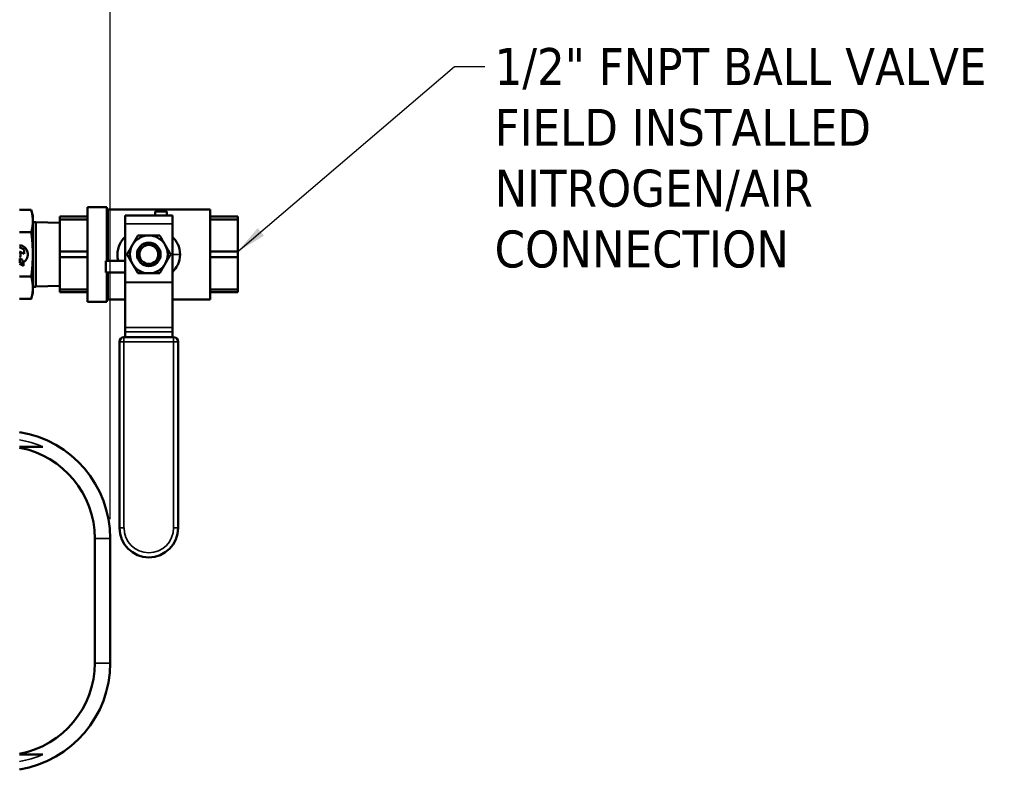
# Model space of a CAD drawing. Header units: inches. Extents: x 0 to 136, y 2 to 86.
# Tile 15 of 61: x 36 to 49, y 46 to 56. Entities that reach past the tile are written whole.
import ezdxf

# ---------------------------------------------------------------- set-up
doc = ezdxf.new("R2010")
doc.units = ezdxf.units.IN
doc.header["$LTSCALE"] = 4
doc.header["$MEASUREMENT"] = 0
for name, color, linetype, lineweight in [('Dimension (ANSI)', 7, 'Continuous', 25), ('Symbol (ANSI)', 7, 'Continuous', 25), ('Visible (ANSI)', 7, 'Continuous', 50), ('Visible Narrow (ANSI)', 7, 'Continuous', 35)]:
    doc.layers.add(name, color=color, linetype=linetype, lineweight=lineweight)
doc.styles.add('Dimension Text (ANSI)', font='tahoma.ttf')
doc.dimstyles.new('Default (ANSI)$7', dxfattribs={"dimscale": 4, "dimtxt": 0.12, "dimasz": 0.098425, "dimexe": 0.125, "dimexo": 0.0625, "dimgap": 0.031496, "dimtad": 0, "dimtih": 1, "dimtoh": 1, "dimrnd": 1e-08, "dimzin": 4, "dimdsep": 46, "dimtxsty": 'Dimension Text (ANSI)', "dimcen": 0.09, "dimdle": 0.393701, "dimclrd": 256, "dimclre": 256, "dimclrt": 256, "dimadec": 0, "dimazin": 1, "dimtfac": 1, "dimtofl": 0, "dimtmove": 0, "dimatfit": 3, "dimfxl": 1, "dimtolj": 1, "dimtzin": 4, "dimlwd": -1, "dimlwe": -1, "dimarcsym": 0})
doc.dimstyles.new('Dual Dimension', dxfattribs={"dimscale": 4, "dimtxt": 0.12, "dimasz": 0.098425, "dimexe": 0.125, "dimexo": 0.0625, "dimgap": 0.031496, "dimtad": 0, "dimtih": 1, "dimtoh": 1, "dimrnd": 1e-08, "dimzin": 4, "dimdsep": 46, "dimtxsty": 'Dimension Text (ANSI)', "dimcen": 0.09, "dimdle": 0.393701, "dimclrd": 256, "dimclre": 256, "dimclrt": 256, "dimadec": 0, "dimazin": 1, "dimtfac": 1, "dimtofl": 0, "dimtmove": 0, "dimatfit": 3, "dimfxl": 1, "dimtolj": 1, "dimtzin": 4, "dimlwd": -1, "dimlwe": -1, "dimarcsym": 0})

# ---------------------------------------------------------------- blocks, each defined once
blk = doc.blocks.new('*D8')
at = {"layer": 'Defpoints', "color": 0, "transparency": 16777216}
for p in [(37.516, 70.818), (10.766, 48.826), (37.516, 48.826)]:
    blk.add_point(p, dxfattribs=at)
at = {"layer": 'Dimension (ANSI)', "transparency": 16777216}
for p, q in [((10.766, 49.076), (10.766, 71.318)), ((37.516, 49.076), (37.516, 71.318)), ((11.16, 70.818), (21.904, 70.818)), ((37.123, 70.818), (26.379, 70.818))]:
    blk.add_line(p, q, dxfattribs=at)
for points in [[(11.16, 70.883), (11.16, 70.752), (10.766, 70.818)], [(37.123, 70.883), (37.123, 70.752), (37.516, 70.818)]]:
    blk.add_solid(points, dxfattribs=at)
at = {"layer": 'Dimension (ANSI)', "transparency": 16777216, "insert": (24.141, 71.769), "char_height": 0.48, "attachment_point": 2, "style": 'Dimension Text (ANSI)'}
blk.add_mtext('\\A1;{\\H3.0x;(}\\S26.75^ 679.5 mm;{\\H3.0x;)}', dxfattribs=at)

msp = doc.modelspace()

# ---------------------------------------------------------------- linework, layer by layer
at = {"layer": 'Visible (ANSI)'}
for p, q in [((36.491, 53.094), (36.34, 53.094)), ((36.511, 53.017), (36.491, 53.094)), ((37.221, 51.902), (37.221, 53.132)), ((37.221, 53.132), (37.471, 53.132)), ((37.471, 52.435), (37.471, 53.132)), ((37.484, 53.102), (37.471, 53.115)), ((37.484, 52.435), (37.484, 53.102)), ((37.484, 53.102), (38.814, 53.102)), ((38.814, 51.931), (38.814, 53.102)), ((36.511, 53.017), (36.511, 52.95)), ((36.861, 52.972), (36.861, 53.009)), ((37.221, 53.009), (36.861, 53.009)), ((36.861, 52.554), (36.861, 52.972)), ((36.861, 52.972), (37.221, 52.972)), ((37.71, 53.024), (37.71, 52.914)), ((37.71, 53.024), (38.325, 53.024)), ((38.1, 53.074), (38.1, 53.024)), ((38.253, 53.074), (38.1, 53.074)), ((38.253, 53.074), (38.253, 53.024)), ((38.325, 53.024), (38.325, 52.914)), ((39.174, 53.009), (38.814, 53.009)), ((38.814, 52.972), (39.174, 52.972)), ((39.174, 52.972), (39.174, 53.009)), ((39.174, 52.972), (39.174, 52.554)), ((36.511, 52.95), (36.511, 52.517)), ((36.549, 52.937), (36.511, 52.937)), ((36.549, 52.937), (36.549, 52.097)), ((36.861, 52.925), (36.549, 52.935)), ((37.71, 52.155), (37.71, 52.914)), ((38.325, 52.155), (38.325, 52.914)), ((36.491, 52.806), (36.34, 52.806)), ((36.397, 52.582), (36.34, 52.611)), ((36.397, 52.524), (36.397, 52.582)), ((36.34, 52.553), (36.397, 52.524)), ((36.351, 52.535), (36.34, 52.541)), ((36.379, 52.447), (36.342, 52.465)), ((36.342, 52.465), (36.342, 52.407)), ((36.351, 52.496), (36.351, 52.535)), ((36.379, 52.388), (36.379, 52.447)), ((36.511, 52.517), (36.511, 52.084)), ((36.861, 52.48), (36.861, 52.554)), ((37.221, 52.554), (36.861, 52.554)), ((36.861, 52.062), (36.861, 52.48)), ((36.861, 52.48), (37.221, 52.48)), ((39.174, 52.554), (38.814, 52.554)), ((38.814, 52.48), (39.174, 52.48)), ((39.174, 52.48), (39.174, 52.554)), ((39.174, 52.48), (39.174, 52.062)), ((36.391, 52.37), (36.34, 52.396)), ((36.342, 52.407), (36.379, 52.388)), ((36.391, 52.416), (36.391, 52.37)), ((37.46, 52.435), (37.71, 52.435)), ((37.46, 52.281), (37.46, 52.435)), ((36.491, 52.228), (36.34, 52.228)), ((37.46, 52.281), (37.71, 52.281)), ((37.471, 51.902), (37.471, 52.281)), ((37.484, 51.931), (37.484, 52.281)), ((36.549, 52.097), (36.511, 52.097)), ((36.511, 52.084), (36.511, 52.017)), ((36.861, 52.109), (36.549, 52.099)), ((36.861, 52.025), (36.861, 52.062)), ((37.221, 52.062), (36.861, 52.062)), ((37.71, 52.155), (37.71, 52.15)), ((37.71, 51.567), (37.71, 52.15)), ((38.325, 52.155), (38.325, 52.15)), ((38.325, 51.567), (38.325, 52.15)), ((39.174, 52.062), (38.814, 52.062)), ((39.174, 52.025), (39.174, 52.062)), ((36.491, 51.939), (36.34, 51.939)), ((36.511, 52.017), (36.491, 51.939)), ((36.861, 52.025), (37.221, 52.025)), ((38.814, 52.025), (39.174, 52.025)), ((37.221, 51.902), (37.471, 51.902)), ((37.484, 51.931), (37.471, 51.919)), ((37.484, 51.931), (37.71, 51.931)), ((38.325, 51.931), (38.814, 51.931)), ((37.71, 51.567), (37.71, 51.509)), ((38.325, 51.567), (38.325, 51.509)), ((37.695, 51.441), (38.34, 51.441)), ((37.71, 51.441), (37.71, 51.509)), ((38.325, 51.441), (38.325, 51.509)), ((37.635, 48.962), (37.635, 51.381)), ((38.4, 51.381), (38.4, 48.962)), ((36.639, 50.017), (36.34, 50.017)), ((37.316, 47.207), (37.316, 48.826)), ((37.516, 48.826), (37.516, 47.207)), ((36.34, 46.017), (36.639, 46.017))]:
    msp.add_line(p, q, dxfattribs=at)
for radius in [0.153, 0.123]:
    msp.add_circle((38.018, 52.517), radius, dxfattribs=at)
for centre, radius, start, end in [((38.018, 52.517), 0.246, 90, 150), ((38.018, 52.517), 0.246, 30, 90), ((36.326, 52.517), 0.12, 302.7972, 83.3002), ((38.018, 52.517), 0.246, 150, 210), ((38.018, 52.517), 0.246, 330, 30), ((36.337, 52.496), 0.014, 282.3736, 0), ((38.018, 52.517), 0.246, 210, 270), ((38.018, 52.517), 0.246, 270, 330), ((37.695, 51.381), 0.06, 90, 180), ((38.34, 51.381), 0.06, 0, 90), ((36.116, 48.826), 1.4, 0, 80.7931), ((36.116, 48.826), 1.2, 0, 79.2417), ((38.018, 48.962), 0.382, 180, 0), ((36.116, 47.207), 1.4, 279.2069, 0), ((36.116, 47.207), 1.2, 280.7583, 0)]:
    msp.add_arc(centre, radius, start, end, dxfattribs=at)
msp.add_ellipse((38.018, 52.517), major_axis=(0, 0.139), ratio=0.994843, start_param=4.412574, end_param=5.012204, dxfattribs=at)
for points, weights in [([(36.491, 53.094), (36.511, 53.017), (36.511, 52.95)], [1.01001874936, 1.04314139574, 1]), ([(36.511, 52.95), (36.511, 52.883), (36.491, 52.806)], [1, 1.04314139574, 1.01001874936]), ([(36.491, 52.806), (36.511, 52.651), (36.511, 52.517)], [1.01001874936, 1.04314139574, 1]), ([(37.805, 52.64), (37.838, 52.697), (37.876, 52.763)], [1.85054789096, 1.85054789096, 1.71768453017]), ([(38.018, 52.763), (37.952, 52.763), (37.876, 52.763)], [1.85054789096, 1.85054789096, 1.71768453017]), ([(38.16, 52.763), (38.084, 52.763), (38.018, 52.763)], [1.71768453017, 1.85054789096, 1.85054789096]), ([(38.16, 52.763), (38.198, 52.697), (38.231, 52.64)], [1.71768453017, 1.85054789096, 1.85054789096]), ([(37.734, 52.517), (37.772, 52.583), (37.805, 52.64)], [1.71768453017, 1.85054789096, 1.85054789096]), ([(38.231, 52.64), (38.264, 52.583), (38.302, 52.517)], [1.85054789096, 1.85054789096, 1.71768453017]), ([(36.511, 52.517), (36.511, 52.383), (36.491, 52.228)], [1, 1.04314139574, 1.01001874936]), ([(37.805, 52.394), (37.772, 52.451), (37.734, 52.517)], [1.85054789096, 1.85054789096, 1.71768453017]), ([(38.302, 52.517), (38.264, 52.451), (38.231, 52.394)], [1.71768453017, 1.85054789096, 1.85054789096]), ([(37.876, 52.271), (37.838, 52.337), (37.805, 52.394)], [1.71768453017, 1.85054789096, 1.85054789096]), ([(38.231, 52.394), (38.198, 52.337), (38.16, 52.271)], [1.85054789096, 1.85054789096, 1.71768453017]), ([(36.491, 52.228), (36.511, 52.151), (36.511, 52.084)], [1.01001874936, 1.04314139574, 1]), ([(38.018, 52.271), (37.952, 52.271), (37.876, 52.271)], [1.85054789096, 1.85054789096, 1.71768453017]), ([(38.16, 52.271), (38.084, 52.271), (38.018, 52.271)], [1.71768453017, 1.85054789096, 1.85054789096]), ([(36.511, 52.084), (36.511, 52.017), (36.491, 51.939)], [1, 1.04314139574, 1.01001874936])]:
    msp.add_rational_spline(points, weights, degree=2, dxfattribs=at)
for points, knots in [([(37.622, 52.435), (37.614, 52.461), (37.61, 52.489), (37.61, 52.516), (37.61, 52.563), (37.621, 52.61), (37.642, 52.652), (37.659, 52.686), (37.682, 52.718), (37.71, 52.745)], [-0.5366543, -0.5366543, -0.5366543, -0.5366543, -0.5, -0.5, -0.5, -0.4375, -0.4375, -0.4375, -0.3865123, -0.3865123, -0.3865123, -0.3865123]), ([(38.325, 52.745), (38.353, 52.718), (38.376, 52.686), (38.393, 52.652), (38.414, 52.61), (38.425, 52.563), (38.425, 52.517)], [-0.1135849, -0.1135849, -0.1135849, -0.1135849, -0.0625, -0.0625, -0.0625, 0, 0, 0, 0]), ([(37.875, 52.572), (37.875, 52.573), (37.875, 52.573), (37.886, 52.591), (37.9, 52.606), (37.92, 52.618), (37.924, 52.62), (37.928, 52.622)], [1.1023548, 1.1023548, 1.1023548, 1.1023548, 1.1070551, 1.1070551, 1.2556683, 1.2556683, 1.2900068, 1.2900068, 1.2900068, 1.2900068]), ([(37.928, 52.622), (37.921, 52.616), (37.914, 52.609), (37.908, 52.601), (37.902, 52.593), (37.896, 52.584), (37.892, 52.575), (37.888, 52.566), (37.885, 52.556), (37.883, 52.547), (37.881, 52.537), (37.879, 52.527), (37.879, 52.517), (37.879, 52.507), (37.881, 52.497), (37.883, 52.487), (37.885, 52.477), (37.888, 52.468), (37.892, 52.459), (37.896, 52.45), (37.902, 52.441), (37.908, 52.433), (37.914, 52.425), (37.921, 52.418), (37.928, 52.411)], [0, 0, 0, 0, 0.125, 0.125, 0.125, 0.25, 0.25, 0.25, 0.375, 0.375, 0.375, 0.5, 0.5, 0.5, 0.625, 0.625, 0.625, 0.75, 0.75, 0.75, 0.875, 0.875, 0.875, 1, 1, 1, 1]), ([(37.932, 52.39), (37.941, 52.385), (37.95, 52.38), (37.978, 52.371), (37.999, 52.368), (38.036, 52.37), (38.055, 52.375), (38.09, 52.392), (38.105, 52.404), (38.129, 52.43), (38.139, 52.446), (38.153, 52.481), (38.156, 52.499), (38.156, 52.517), (38.156, 52.534), (38.153, 52.553), (38.139, 52.588), (38.129, 52.604), (38.105, 52.63), (38.09, 52.642), (38.055, 52.658), (38.036, 52.663), (37.999, 52.666), (37.978, 52.663), (37.95, 52.653), (37.941, 52.649), (37.932, 52.644)], [1.510472, 1.510472, 1.510472, 1.510472, 1.581342, 1.581342, 1.727, 1.727, 1.865229, 1.865229, 2.003458, 2.003458, 2.136212, 2.136212, 2.268966, 2.268966, 2.268966, 2.40172, 2.40172, 2.534474, 2.534474, 2.672703, 2.672703, 2.810932, 2.810932, 2.95659, 2.95659, 3.02746, 3.02746, 3.02746, 3.02746]), ([(37.928, 52.411), (37.924, 52.413), (37.92, 52.416), (37.9, 52.428), (37.886, 52.443), (37.875, 52.461), (37.875, 52.461), (37.875, 52.462)], [0.6268768, 0.6268768, 0.6268768, 0.6268768, 0.6612153, 0.6612153, 0.8098286, 0.8098286, 0.8145288, 0.8145288, 0.8145288, 0.8145288]), ([(38.168, 52.549), (38.169, 52.538), (38.17, 52.527), (38.17, 52.517), (38.17, 52.507), (38.169, 52.496), (38.168, 52.485)], [-0.0783391, -0.0783391, -0.0783391, -0.0783391, 0, 0, 0, 0.0783391, 0.0783391, 0.0783391, 0.0783391]), ([(38.425, 52.517), (38.425, 52.47), (38.414, 52.424), (38.393, 52.382), (38.376, 52.347), (38.353, 52.316), (38.325, 52.288)], [-1, -1, -1, -1, -0.9375, -0.9375, -0.9375, -0.8866489, -0.8866489, -0.8866489, -0.8866489])]:
    msp.add_open_spline(points, degree=3, knots=knots, dxfattribs=at)
at = {"layer": 'Visible Narrow (ANSI)'}
for p, q in [((38.325, 52.914), (37.71, 52.914)), ((38.425, 52.517), (38.325, 52.517)), ((37.71, 52.155), (38.325, 52.155)), ((38.325, 52.15), (37.71, 52.15)), ((37.71, 51.567), (38.325, 51.567)), ((37.695, 51.441), (37.695, 51.381)), ((38.325, 51.509), (37.71, 51.509)), ((38.34, 51.381), (38.34, 51.441)), ((37.695, 51.381), (37.635, 51.381)), ((38.34, 51.381), (37.695, 51.381)), ((37.695, 51.381), (37.695, 48.962)), ((38.34, 48.962), (38.34, 51.381)), ((38.4, 51.381), (38.34, 51.381)), ((37.635, 48.962), (37.695, 48.962)), ((38.4, 48.962), (38.34, 48.962)), ((37.316, 48.826), (37.516, 48.826)), ((37.516, 47.207), (37.316, 47.207))]:
    msp.add_line(p, q, dxfattribs=at)
for centre, radius, start, end in [((36.116, 48.826), 1.3, 66.3249, 80.078), ((38.018, 48.962), 0.322, 180, 0), ((36.116, 47.207), 1.3, 279.922, 293.6751)]:
    msp.add_arc(centre, radius, start, end, dxfattribs=at)

# ---------------------------------------------------------------- texts
at = {"layer": 'Symbol (ANSI)', "insert": (42.51, 55.199), "char_height": 0.48, "width": 6.71494, "attachment_point": 1, "line_spacing_factor": 0.987884, "style": 'Dimension Text (ANSI)'}
msp.add_mtext('\\fTahoma|b0|i0;1/2" FNPT BALL VALVE\\P\\fTahoma|b0|i0;FIELD INSTALLED\\P\\fTahoma|b0|i0;NITROGEN/AIR\\P\\fTahoma|b0|i0;CONNECTION', dxfattribs=at)

# ---------------------------------------------------------------- dimensions: what is measured, and where the dimension line sits
at = {"layer": 'Dimension (ANSI)'}
dim = msp.add_linear_dim(base=(37.516, 70.818), p1=(10.766, 48.826), p2=(37.516, 48.826), angle=180, text='{\\H3.0x;(}\\S<>^ 679.5 mm;{\\H3.0x;)}', dimstyle='Dual Dimension', override={"dimgap": 0.031496, "dimtih": 0, "dimtoh": 0, "dimdec": 2, "dimpost": '\\X', "dimtol": 0, "dimlim": 0, "dimtp": 0, "dimtm": 0, "dimtdec": 2, "dimatfit": 1}, dxfattribs=at)
dim.commit()
dim.dimension.update_dxf_attribs({"geometry": '*D8', "text_midpoint": (24.141, 70.818), "dimtype": 160})

# ---------------------------------------------------------------- leaders
at = {"layer": 'Symbol (ANSI)', "annotation_type": 0, "has_hookline": 1, "hookline_direction": 0, "text_width": 6.622}
msp.add_leader([(39.174, 52.554), (41.99, 54.959), (42.384, 54.959)], dimstyle='Default (ANSI)$7', override={"dimtad": 0}, dxfattribs=at)

doc.saveas('drawing.dxf')
